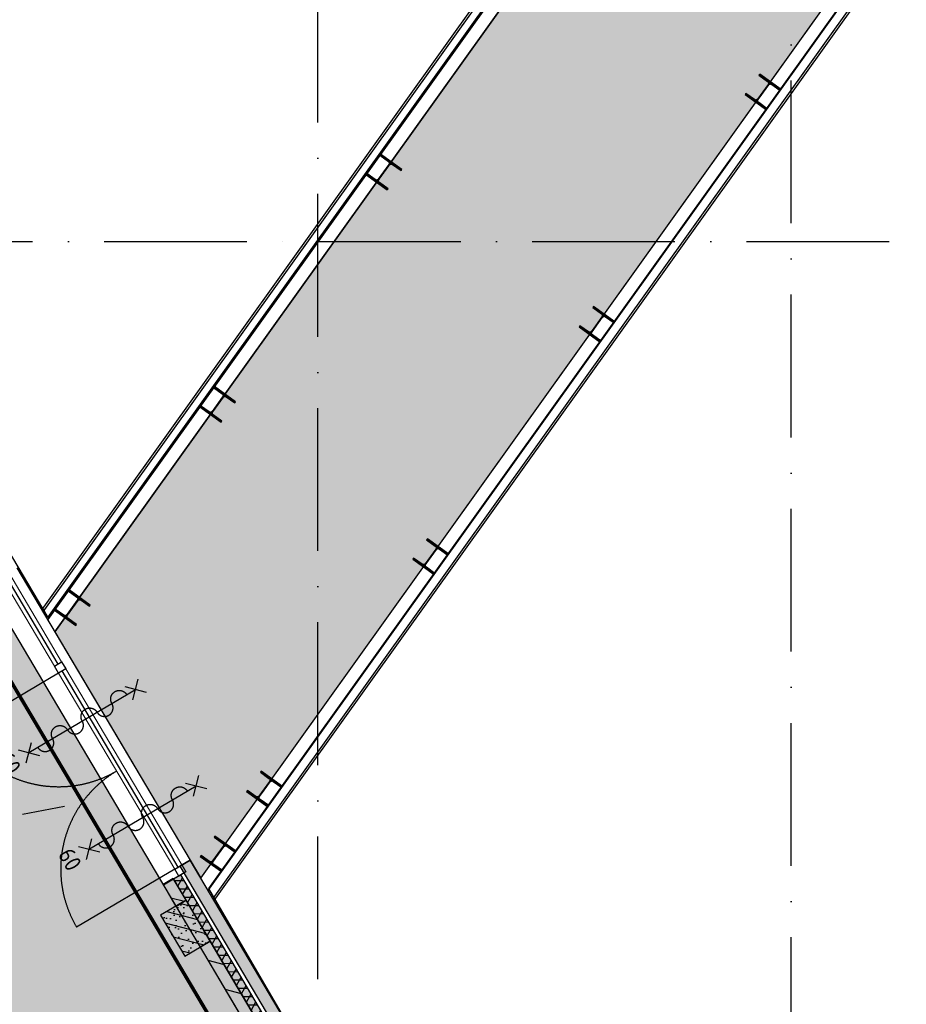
# Model space of a CAD drawing. Header units: millimetres. Extents: x 20872 to 297961, y -293704 to 213007.
# Tile 212 of 242: x 135679 to 143127, y -17130 to -8856. Entities that reach past the tile are written whole.
import ezdxf
from ezdxf.xclip import XClip

# ---------------------------------------------------------------- set-up
doc = ezdxf.new("R2010")
doc.units = ezdxf.units.MM
doc.header["$LTSCALE"] = 100
doc.header["$XCLIPFRAME"] = 2
doc.linetypes.add('ACAD_ISO10W100', pattern=[18, 12, -3, 0, -3])
doc.layers.get('Defpoints').update_dxf_attribs({"color": 181})
for name, color, linetype in [('A--A22', 1, 'Continuous'), ('A--L$7--_stramien', 1, 'Continuous'), ('A--L20--_bovenbouw', 3, 'Continuous'), ('A--L28--_hoofddraagkonstrukties', 8, 'Continuous'), ('A--L30--_afbouw', 7, 'Continuous'), ('A--L65--_beveiligingsinstallaties', 8, 'Continuous'), ('A--T$1A-afwerking', 8, 'Continuous'), ('A--T$7--_stramien', 7, 'Continuous'), ('HATCH', 8, 'Continuous'), ('plattegrondkleuren', 7, 'Continuous'), ('WIDE', 8, 'Continuous'), ('XREFS', 9, 'Continuous')]:
    doc.layers.add(name, color=color, linetype=linetype)
doc.styles.add('BURO standaard', font='isocp.shx')

# ---------------------------------------------------------------- blocks, each defined once
blk = doc.blocks.new('stramienlijnen_1')
at = {"layer": 'A--L$7--_stramien', "color": 1, "linetype": 'ACAD_ISO10W100', "lineweight": -3}
for p, q in [((138184.4841593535, -0.004986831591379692), (138184.4841593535, 22799.99501316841)), ((142159.4837584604, -4446.463824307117), (142159.4837584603, 20999.99501316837)), ((57184.48375922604, 15199.99501316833), (138184.4841593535, 15199.99501316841)), ((138184.4841593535, 15199.99501316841), (169405.2638800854, 15199.99501316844))]:
    blk.add_line(p, q, dxfattribs=at)
blk = doc.blocks.new('1e verdieping bestaand leeg')
at = {"color": 1}
for p, q in [((142890.1185243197, 21933.020020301), (135865.366448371, 12107.64980967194)), ((135876.5265719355, 12088.79945610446), (142909.8687871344, 21926.26706177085)), ((142979.1050419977, 21902.59398145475), (135915.4560533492, 12023.04440558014)), ((137263.128532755, 9746.716318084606), (145369.6707877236, 21085.21795481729)), ((145438.8151097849, 21061.5763079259), (137302.1022961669, 9680.886471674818)), ((137313.2268117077, 9662.096262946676), (145458.5728390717, 21054.82079647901))]:
    blk.add_line(p, q, dxfattribs=at)
at = {"color": 9}
for p, q in [((135976.4432666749, 11920.03205740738), (143087.8400098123, 21865.41560386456)), ((137201.4620610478, 9850.875988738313), (145261.0746345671, 21122.34886926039))]:
    blk.add_line(p, q, dxfattribs=at)
at = {"layer": 'A--T$1A-afwerking'}
blk.add_lwpolyline([(34527.80037028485, 60912.65070525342), (51334.82059198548, 70864.29406771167), (79684.7369929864, 22984.90233778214), (79832.49179289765, 22900.67551809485), (129484.8368702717, 22900.67551809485), (135915.1879394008, 12040.28373623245), (142978.2481205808, 21914.10685060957), (130696.8031685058, 26119.57403975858), (130675.3214151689, 97039.67421976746), (165047.3206294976, 97014.67704507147), (165047.3206294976, 14418.68053827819), (151363.7549146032, 19026.1617997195), (149622.4248159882, 13149.63932122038), (163567.3421205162, 13080.75691135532), (163475.3206294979, 1500.675551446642), (146518.4310366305, 1359.675551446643), (146659.4310366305, 12908.63932122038), (147030.5258717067, 12908.63932122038), (149074.7633377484, 19828.25510973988), (145371.5076579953, 21099.89849309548), (137264.7702133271, 9762.857029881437), (142974.0855262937, 20.61643247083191), (142974.0855262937, -73.31946172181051), (70632.91972443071, -63.91369465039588)], close=True, dxfattribs=at)
at = {"layer": 'A--T$7--_stramien'}
blk.add_blockref('stramienlijnen_1', (0, 0), dxfattribs=at)
blk = doc.blocks.new('*U75')
at = {"layer": 'HATCH'}
h = blk.add_hatch(dxfattribs=at)
h.set_pattern_fill('ANSI32', color=256, scale=0.5, style=0)
h.set_pattern_definition([(45, (0, -105), (-3.367596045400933, 3.367596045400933), []), (45, (2.245065, -105), (-3.367596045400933, 3.367596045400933), [])])
edge = h.paths.add_edge_path()
edge.add_line((110, -210), (110, -199))
edge.add_line((110, -199), (21.5, -199))
edge.add_arc((21.5, -181), 18, 180, 270, ccw=False)
edge.add_line((3.5, -181), (3.5, -29))
edge.add_arc((21.5, -29), 18, 90, 180, ccw=False)
edge.add_line((21.5, -11), (110, -11))
edge.add_line((110, -11), (110, 0))
edge.add_line((110, 0), (-110, 0))
edge.add_line((-110, 0), (-110, -11))
edge.add_line((-110, -11), (-21.5, -11))
edge.add_arc((-21.5, -29), 18, 0, 90, ccw=False)
edge.add_line((-3.5, -29), (-3.5, -181))
edge.add_arc((-21.5, -181), 18, -90, 0, ccw=False)
edge.add_line((-21.5, -199), (-110, -199))
edge.add_line((-110, -199), (-110, -210))
edge.add_line((-110, -210), (110, -210))
at = {"color": 0, "linetype": 'ByBlock'}
blk.add_lwpolyline([(110, -210), (110, -199), (21.5, -199, -0.414213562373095), (3.5, -181), (3.5, -29, -0.414213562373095), (21.5, -11), (110, -11), (110, 0), (-110, 0), (-110, -11), (-21.5, -11, -0.414213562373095), (-3.5, -29), (-3.5, -181, -0.414213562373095), (-21.5, -199), (-110, -199), (-110, -210)], format="xyb", close=True, dxfattribs=at)
blk = doc.blocks.new('*U541')
at = {"layer": 'WIDE'}
blk.add_blockref('*U75', (0, 0), dxfattribs=at)
blk = doc.blocks.new('BURO_onderaanzicht')
at = {"color": 7}
blk.add_line((-432, -9.094947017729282e-13), (432, 9.094947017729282e-13), dxfattribs=at)
blk = doc.blocks.new('65_60min_zelfsl_brandw_01_P03_BV')
at = {"color": 1, "lineweight": -2}
blk.add_line((4.656612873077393e-10, -521.1008899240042), (4.656612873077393e-10, 521.1008899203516), dxfattribs=at)
at = {"color": 1, "ltscale": 2}
for points in [[(-65.51840894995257, 455.5824809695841), (65.5184089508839, 586.6192988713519)], [(63.13769204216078, 457.9631978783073), (-63.13769204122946, 584.2385819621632)], [(-65.04563082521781, -587.8915695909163), (65.99118707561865, -456.8547516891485)], [(63.61047016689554, -585.5108526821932), (-62.6649139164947, -459.2354685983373)]]:
    blk.add_lwpolyline(points, dxfattribs=at)
blk.add_lwpolyline([(2.328306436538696e-09, -434.1777555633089, 0.9999999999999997), (2.328306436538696e-09, -289.4518370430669, -1), (2.328306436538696e-09, -144.7259185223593, 0.9999999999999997), (2.328306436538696e-09, -2.117303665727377e-09, -0.9999999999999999), (2.328306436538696e-09, 144.725918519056, 0.9999999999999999), (2.328306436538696e-09, 289.451837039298, -0.9999999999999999), (2.328306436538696e-09, 434.1777555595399)], format="xyb", dxfattribs=at)
at = {"color": 2, "linetype": 'ByBlock', "lineweight": -2, "style": 'BURO standaard'}
blk.add_text('60', height=140.6250000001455, dxfattribs=at).set_placement((-97.07611529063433, -776.695274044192))
blk = doc.blocks.new('65_sleutelloos_01_P03_BV')
at = {"layer": 'A--A22', "color": 1}
blk.add_lwpolyline([(60.77482903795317, 168.253062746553), (-60.7748290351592, -168.2530627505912)], dxfattribs=at)
blk = doc.blocks.new('2016-01-28 101 1e verdieping bestaand')
at = {"layer": 'A--L20--_bovenbouw', "linetype": 'Continuous', "lineweight": -3}
for points in [[(137025.2076617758, 9951.644044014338), (140271.7768748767, 4468.574855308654), (140357.8243099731, 4519.524231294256), (137111.2550968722, 10002.59341999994)], [(136884.451108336, 9796.225581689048), (136992.6794056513, 9613.440862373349), (137078.7268407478, 9664.390238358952), (136970.4985434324, 9847.174957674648)], [(137032.4814307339, 9878.086709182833), (136972.2482261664, 9842.422145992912), (140150.5452332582, 4474.656591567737), (140210.7784378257, 4510.321154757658)], [(137281.0799055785, 9321.586596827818), (137077.2834496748, 9665.774567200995), (136862.1648619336, 9538.40112723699), (137065.9613178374, 9194.213156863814)], [(137194.7061126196, 9270.443981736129), (138083.0384624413, 7770.156318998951), (138169.0858975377, 7821.105694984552), (137280.7535477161, 9321.393357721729)]]:
    blk.add_hatch(color=60, dxfattribs=at).paths.add_polyline_path(points, flags=0)
h = blk.add_hatch(dxfattribs=at)
h.set_pattern_fill('_U', color=1, scale=200, angle=-14.36988477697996, style=0, pattern_type=0)
h.set_pattern_definition([(345.63011522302, (136884.451108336, 9796.225581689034), (49.63615120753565, 193.7427482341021), [])])
h.paths.add_polyline_path([(136884.451108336, 9796.225581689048), (136992.6794056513, 9613.440862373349), (137078.7268407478, 9664.390238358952), (136970.4985434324, 9847.174957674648)], flags=0)
h = blk.add_hatch(dxfattribs=at)
h.set_pattern_fill('GENERAL_DIAMONDS', color=1, scale=560, angle=120.6301152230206, style=0, pattern_type=2)
h.set_pattern_definition([(180.6301152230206, (142837.0130705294, 74.92327727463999), (0.7698154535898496, -69.99576690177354), []), (240.6301152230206, (142837.0130705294, 74.92327727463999), (61.00302002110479, -34.33120371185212), [])])
h.paths.add_polyline_path([(142028.1402669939, 1441.013218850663), (141967.9070624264, 1405.348655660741), (142755.6625922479, 74.92327727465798), (142806.9241975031, 56.60937765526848), (142837.0130705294, 74.92327727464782)], flags=0)
h.paths.add_polyline_path([(137032.4814307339, 9878.086709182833), (136972.2482261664, 9842.422145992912), (140150.5452332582, 4474.656591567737), (140210.7784378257, 4510.321154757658)], flags=0)
h = blk.add_hatch(dxfattribs=at)
h.set_pattern_fill('PREFB', color=1, scale=5, angle=120.6301152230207, style=0)
h.set_pattern_definition([(165.6301152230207, (137281.0799055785, 9321.586596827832), (-23.82535257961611, -92.99651915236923), []), (137.6301152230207, (137281.0799055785, 9321.586596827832), (-81.82815748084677, -18.48222506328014), [0, -81.59999999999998, -46.2, 0, -67.19999999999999]), (168.6301152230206, (137281.0799055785, 9321.586596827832), (-60.46365759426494, -57.20267572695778), [0, -80.79999999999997, 0, -82.39999999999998, 0, -66.39999999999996]), (191.6301152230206, (137281.0799055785, 9321.586596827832), (-33.46749844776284, -75.49679826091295), [0, -79.99999999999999, 0, -479.9999999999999, -65.79999999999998])])
h.paths.add_polyline_path([(137281.0799055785, 9321.586596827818), (137077.2834496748, 9665.774567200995), (136862.1648619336, 9538.40112723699), (137065.9613178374, 9194.213156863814)], flags=0)
h = blk.add_hatch(dxfattribs=at)
h.set_pattern_fill('_U', color=1, scale=200, angle=-14.36988477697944, style=0, pattern_type=0)
h.set_pattern_definition([(345.6301152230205, (137194.7061126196, 9270.443981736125), (49.63615120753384, 193.7427482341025), [])])
h.paths.add_polyline_path([(137194.7061126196, 9270.443981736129), (138083.0384624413, 7770.156318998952), (138169.0858975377, 7821.105694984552), (137280.7535477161, 9321.39335772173)], flags=0)
at = {"color": 1}
for p, q in [((142890.1185243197, 21933.020020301), (135865.366448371, 12107.64980967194)), ((135876.5265719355, 12088.79945610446), (142909.8687871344, 21926.26706177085)), ((142979.1050419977, 21902.59398145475), (135915.4560533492, 12023.04440558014)), ((137263.128532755, 9746.716318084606), (145369.6707877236, 21085.21795481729)), ((145438.8151097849, 21061.5763079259), (137302.1022961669, 9680.886471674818)), ((137313.2268117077, 9662.096262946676), (145458.5728390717, 21054.82079647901)), ((135656.3960258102, 12459.67732083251), (137110.988003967, 10002.43527215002))]:
    blk.add_line(p, q, dxfattribs=at)
at = {"color": 9}
for p, q in [((135976.4432666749, 11920.03205740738), (143087.8400098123, 21865.41560386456)), ((137201.4620610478, 9850.875988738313), (145261.0746345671, 21122.34886926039))]:
    blk.add_line(p, q, dxfattribs=at)
for p, q in [((136982.1840154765, 9926.16923569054), (137110.9878619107, 10002.4355120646)), ((137076.5533019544, 9904.182017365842), (136886.9889604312, 9791.939451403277))]:
    blk.add_line(p, q)
at = {"layer": 'A--L20--_bovenbouw', "color": 2, "linetype": 'Continuous', "lineweight": -3}
for p, q in [((137111.2550968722, 10002.59341999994), (137025.2076617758, 9951.644044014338)), ((137025.2076617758, 9951.644044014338), (140271.7768748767, 4468.574855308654)), ((140357.8243099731, 4519.524231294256), (137111.2550968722, 10002.59341999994)), ((136970.4985434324, 9847.174957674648), (136884.451108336, 9796.225581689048)), ((137078.7268407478, 9664.390238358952), (136970.4985434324, 9847.174957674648)), ((136884.451108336, 9796.225581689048), (136992.6794056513, 9613.440862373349)), ((136992.6794056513, 9613.440862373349), (137078.7268407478, 9664.390238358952)), ((137280.7535477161, 9321.393357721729), (137194.7061126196, 9270.443981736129)), ((137194.7061126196, 9270.443981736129), (138083.0384624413, 7770.156318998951)), ((138169.0858975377, 7821.105694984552), (137280.7535477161, 9321.393357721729))]:
    blk.add_line(p, q, dxfattribs=at)
at = {"layer": 'A--L20--_bovenbouw', "color": 1, "linetype": 'Continuous', "lineweight": -3}
for p, q in [((137032.4814307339, 9878.086709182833), (136972.2482261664, 9842.422145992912)), ((140210.7784378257, 4510.321154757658), (137032.4814307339, 9878.086709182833)), ((136972.2482261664, 9842.422145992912), (140150.5452332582, 4474.656591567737))]:
    blk.add_line(p, q, dxfattribs=at)
at = {"layer": 'A--L20--_bovenbouw', "color": 3, "linetype": 'Continuous', "lineweight": -3}
for p, q in [((137077.2834496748, 9665.774567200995), (136862.1648619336, 9538.40112723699)), ((137281.0799055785, 9321.586596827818), (137077.2834496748, 9665.774567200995)), ((136862.1648619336, 9538.40112723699), (137065.9613178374, 9194.213156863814)), ((137065.9613178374, 9194.213156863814), (137281.0799055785, 9321.586596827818))]:
    blk.add_line(p, q, dxfattribs=at)
at = {"layer": 'A--L30--_afbouw', "color": 1, "linetype": 'Continuous', "lineweight": 18}
for p, q in [((136032.4315492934, 11667.57944877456), (135587.5580777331, 12418.91782004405)), ((135972.1983447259, 11631.91488558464), (135527.3248731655, 12383.25325685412)), ((137042.417220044, 9961.833798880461), (136066.5676312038, 11609.92766725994)), ((136982.1840154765, 9926.16923569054), (136006.3344266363, 11574.26310407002))]:
    blk.add_line(p, q, dxfattribs=at)
at = {"layer": 'A--L30--_afbouw', "color": 1, "linetype": 'Continuous', "lineweight": -3}
blk.add_line((136002.3149470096, 11649.7471671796), (135557.4414754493, 12401.08553844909), dxfattribs=at)
at = {"layer": 'A--L30--_afbouw', "color": 2, "linetype": 'Continuous', "lineweight": -3}
for p, q in [((135972.1983447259, 11631.91488558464), (136032.4315492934, 11667.57944877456)), ((135972.1983447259, 11631.91488558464), (136032.4315492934, 11667.57944877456)), ((136032.4315492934, 11667.57944877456), (136066.5676312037, 11609.92766725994)), ((136032.4315492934, 11667.57944877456), (136066.5676312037, 11609.92766725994)), ((136006.3344266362, 11574.26310407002), (135972.1983447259, 11631.91488558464)), ((136006.3344266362, 11574.26310407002), (135972.1983447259, 11631.91488558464)), ((136066.5676312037, 11609.92766725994), (136006.3344266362, 11574.26310407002)), ((136066.5676312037, 11609.92766725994), (136006.3344266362, 11574.26310407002)), ((136982.1840154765, 9926.16923569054), (137042.417220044, 9961.833798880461)), ((137042.417220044, 9961.833798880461), (137076.5533019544, 9904.182017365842)), ((137016.3200973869, 9868.517454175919), (136982.1840154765, 9926.16923569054)), ((137076.5533019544, 9904.182017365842), (137016.3200973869, 9868.517454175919))]:
    blk.add_line(p, q, dxfattribs=at)
at = {"layer": 'A--L30--_afbouw', "color": 1, "linetype": 'Continuous', "lineweight": -3}
for points in [[(136006.3344266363, 11574.26310407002), (135182.2874924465, 11086.33830964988)], [(136982.1840154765, 9926.16923569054), (136158.1370812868, 9438.2444412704)]]:
    blk.add_lwpolyline(points, dxfattribs=at)
at = {"layer": 'A--L30--_afbouw', "color": 1, "linetype": 'Continuous', "lineweight": -3, "extrusion": (0, 0, -1)}
blk.add_arc((-136006.3344266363, 11574.26310407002), 957.6658888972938, 239.3698847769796, 329.3698847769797, dxfattribs=at)
at = {"layer": 'A--L30--_afbouw', "color": 1, "linetype": 'Continuous', "lineweight": -3}
blk.add_arc((136982.1840154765, 9926.16923569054), 957.6658888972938, 120.6301152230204, 210.6301152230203, dxfattribs=at)
at = {"layer": 'A--L65--_beveiligingsinstallaties', "color": 1, "linetype": 'ACAD_ISO10W100', "ltscale": 0.3, "true_color": 0xf50004, "const_width": 30.00000000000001}
blk.add_lwpolyline([(127757.5824245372, 24760.45280094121), (144624.3136016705, -3725.449689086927)], dxfattribs=at)
at = {"layer": 'A--T$1A-afwerking'}
blk.add_lwpolyline([(34527.80037028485, 60912.65070525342), (51334.82059198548, 70864.29406771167), (79684.7369929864, 22984.90233778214), (79832.49179289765, 22900.67551809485), (129484.8368702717, 22900.67551809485), (135915.1879394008, 12040.28373623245), (142978.2481205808, 21914.10685060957), (130696.8031685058, 26119.57403975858), (130675.3214151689, 97039.67421976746), (165047.3206294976, 97014.67704507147), (165047.3206294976, 14418.68053827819), (151363.7549146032, 19026.1617997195), (149622.4248159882, 13149.63932122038), (163567.3421205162, 13080.75691135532), (163475.3206294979, 1500.675551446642), (146518.4310366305, 1359.675551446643), (146659.4310366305, 12908.63932122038), (147030.5258717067, 12908.63932122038), (149074.7633377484, 19828.25510973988), (145371.5076579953, 21099.89849309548), (137264.7702133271, 9762.857029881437), (142974.0855262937, 20.61643247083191), (142974.0855262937, -73.31946172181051), (70632.91972443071, -63.91369465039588)], close=True, dxfattribs=at)
at = {"layer": 'A--L$7--_stramien'}
blk.add_blockref('stramienlijnen_1', (0, 0), dxfattribs=at)
at = {"layer": 'A--L28--_hoofddraagkonstrukties', "rotation": 324.4391029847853}
for p in [(141986.2006131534, 16542.43456853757), (138800.5585100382, 15870.0041567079), (140590.1369717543, 14590.17699576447), (137404.6014346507, 13917.74647375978), (139194.1798963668, 12637.91931281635), (136183.8132540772, 12209.03650602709), (137797.948176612, 10685.70571882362), (137408.6843789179, 10140.18942972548)]:
    blk.add_blockref('*U541', p, dxfattribs=at)
at = {"layer": 'A--L30--_afbouw', "color": 1, "linetype": 'Continuous', "lineweight": -3, "xscale": 2.216819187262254, "rotation": 120.6301152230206}
blk.add_blockref('BURO_onderaanzicht', (136524.3758233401, 10768.04845147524), dxfattribs=at)
at = {"layer": 'A--L65--_beveiligingsinstallaties', "color": 8, "linetype": 'Continuous', "lineweight": -3, "rotation": 300.6301152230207}
for name, p in [('65_60min_zelfsl_brandw_01_P03_BV', (136205.3687736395, 11171.49113797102)), ('65_60min_zelfsl_brandw_01_P03_BV', (136713.9122607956, 10361.52712609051)), ('65_sleutelloos_01_P03_BV', (135879.2342822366, 10420.40272541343))]:
    blk.add_blockref(name, p, dxfattribs=at)

msp = doc.modelspace()

# ---------------------------------------------------------------- hatches: boundary and pattern name
at = {"layer": 'plattegrondkleuren', "true_color": 0xcddee4}
h = msp.add_hatch(color=254, dxfattribs=at)
h.dxf.hatch_style = 1
h.paths.add_polyline_path([(143086.8400098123, -4054.779567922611), (135975.4432666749, -14000.1631143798), (137200.4620610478, -16069.31918304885), (145260.0746345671, -4797.84630252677)])
h = msp.add_hatch(color=254, dxfattribs=at)
h.dxf.hatch_style = 1
h.paths.add_polyline_path([(106423.5800064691, -16169.43492303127), (129533.4841593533, -16169.43492303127), (129533.4841593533, -12869.43485184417), (106423.5800064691, -12869.43485184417)], flags=16)
h.paths.add_polyline_path([(77086.29336781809, -18119.49111437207), (77086.30936106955, -16169.52652488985), (92162.31814236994, -16169.44154358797), (92162.31814236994, -12869.44149365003), (77086.33747891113, -12867.34745410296), (77086.35345293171, -10919.72756569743), (133627.4622931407, -10919.72756569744), (133655.5349244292, -10967.13890042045), (133783.5258172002, -10891.35446697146), (138043.0868690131, -18083.48899899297), (138043.0868690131, -18119.22865988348), (126783.4841593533, -18119.43491243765), (126783.4841593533, -19619.43491243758), (127283.4841593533, -19619.43491243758), (127283.4841593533, -21519.43491243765), (123233.4841593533, -21519.43491243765), (123233.4841593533, -19619.43491243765), (125083.4841593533, -19619.43491243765), (125083.4841593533, -18119.43491243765)])

# ---------------------------------------------------------------- linework, layer by layer
at = {"layer": 'Defpoints'}
for points in [[(143086.8400098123, -4054.779567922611), (135975.4432666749, -14000.1631143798), (137200.4620610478, -16069.31918304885), (145260.0746345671, -4797.84630252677)], [(77086.29336781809, -18119.49111437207), (77086.30936106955, -16169.52652488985), (92162.31814236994, -16169.44154358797), (92162.31814236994, -12869.44149365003), (77086.33747891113, -12867.34745410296), (77086.35345293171, -10919.72756569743), (133627.4622931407, -10919.72756569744), (133655.5349244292, -10967.13890042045), (133783.5258172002, -10891.35446697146), (138043.0868690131, -18083.48899899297), (138043.0868690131, -18119.22865988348), (126783.4841593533, -18119.43491243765), (126783.4841593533, -19619.43491243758), (127283.4841593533, -19619.43491243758), (127283.4841593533, -21519.43491243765), (123233.4841593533, -21519.43491243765), (123233.4841593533, -19619.43491243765), (125083.4841593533, -19619.43491243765), (125083.4841593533, -18119.43491243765)]]:
    msp.add_lwpolyline(points, close=True, dxfattribs=at)

# ---------------------------------------------------------------- block references
at = {"layer": 'XREFS', "color": 32, "true_color": 0xcb7615}
ref = msp.add_blockref('1e verdieping bestaand leeg', (-0.9999999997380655, -25920.19517178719), dxfattribs=at)
XClip(ref).set_block_clipping_path([(116767.07621438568, 82263.14202199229), (116767.07621438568, 115683.14202199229), (179861.07621438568, 115683.14202199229), (179861.07621438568, 13442.900442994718), (164491.50663130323, 13442.900442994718), (116767.07621438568, 29769.383600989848)])
at = {"layer": 'XREFS', "color": 31, "true_color": 0xdec496}
ref = msp.add_blockref('2016-01-28 101 1e verdieping bestaand', (-0.9999999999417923, -25920.19517178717), dxfattribs=at)
XClip(ref).set_block_clipping_path([(116767.07621438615, 29769.38360098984), (164491.5066313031, 13442.90044299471), (179861.0762143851, 13442.90044299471), (179861.0762143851, -11696.857978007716), (20873.07621438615, -11696.857978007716), (20873.07621438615, 82263.14202199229), (116767.07621438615, 82263.14202199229)])

doc.saveas('drawing.dxf')
